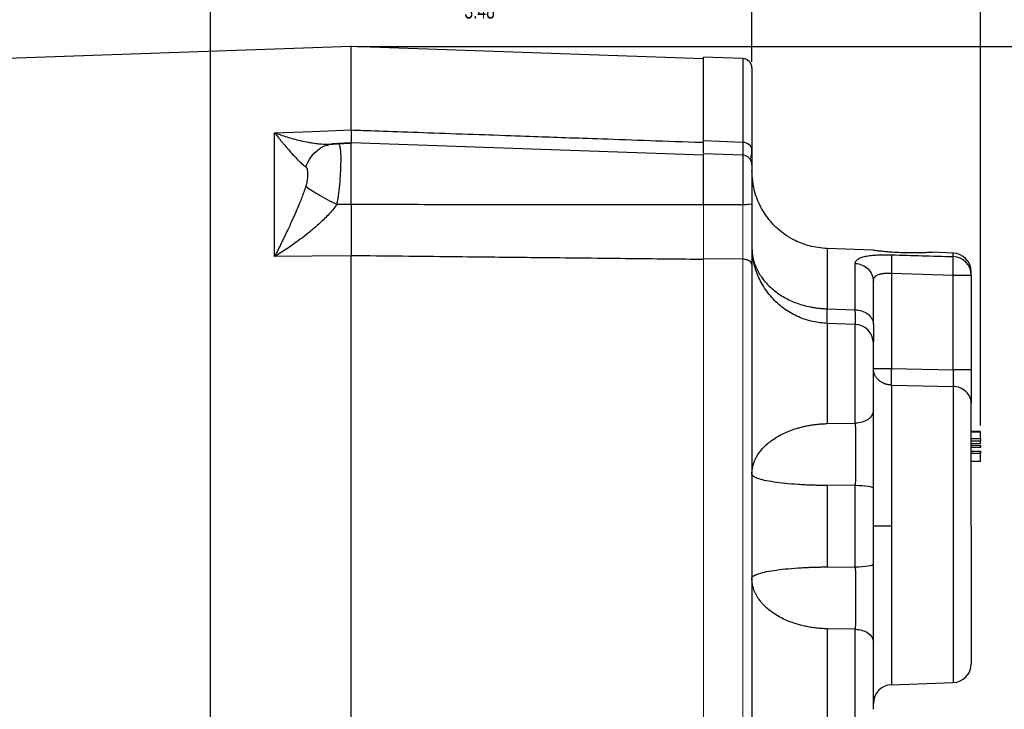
# Model space of a CAD drawing. Header units: inches. Extents: x 0.3 to 34.1, y 0.2 to 21.7.
# Tile 19 of 28: x 19.1 to 27, y 8.5 to 14. Entities that reach past the tile are written whole.
import ezdxf

# ---------------------------------------------------------------- set-up
doc = ezdxf.new("R2010")
doc.units = ezdxf.units.IN
doc.header["$MEASUREMENT"] = 0
doc.header["$PDSIZE"] = -1
doc.layers.add('SLD-0', color=7, linetype='Continuous', lineweight=25)
doc.styles.add('SLDTEXTSTYLE0', font='TXT', dxfattribs={"width": 0.75})
doc.dimstyles.new('SLDDIMSTYLE0', dxfattribs={"dimtxt": 0.125, "dimasz": 0.13, "dimexe": 0, "dimexo": 0.0625, "dimgap": 0.03125, "dimtad": 0, "dimtih": 1, "dimtoh": 1, "dimlfac": 0.8, "dimrnd": 1e-09, "dimzin": 12, "dimdsep": 46, "dimtxsty": 'SLDTEXTSTYLE0', "dimsah": 1, "dimcen": 0.09, "dimadec": 0, "dimazin": 3, "dimtfac": 1, "dimtofl": 0, "dimtmove": 0, "dimatfit": 3, "dimfxl": 1, "dimfrac": 2, "dimtolj": 1, "dimtzin": 12, "dimarcsym": 0})
doc.dimstyles.new('SLDDIMSTYLE1', dxfattribs={"dimtxt": 0.125, "dimasz": 0.13, "dimexe": 0, "dimexo": 0.0625, "dimgap": 0.03125, "dimtad": 0, "dimtih": 1, "dimtoh": 1, "dimlfac": 0.8, "dimrnd": 1e-09, "dimzin": 4, "dimdsep": 46, "dimtxsty": 'SLDTEXTSTYLE0', "dimsah": 1, "dimcen": 0.09, "dimadec": 0, "dimazin": 1, "dimtfac": 1, "dimtofl": 0, "dimtmove": 0, "dimatfit": 3, "dimfxl": 1, "dimfrac": 2, "dimtolj": 1, "dimtzin": 12, "dimarcsym": 0})

# ---------------------------------------------------------------- blocks, each defined once
blk = doc.blocks.new('_D_5')
at = {"layer": 'SLD-0'}
for p, q in [((16.0927, 12.8139), (16.0927, 14.3223)), ((18.1824, 14.3773), (18.1444, 14.3773)), ((18.1444, 14.3773), (18.1444, 14.1789)), ((18.5981, 14.3773), (18.6362, 14.3773)), ((18.6362, 14.3773), (18.6362, 14.1789)), ((16.0927, 14.1973), (18.0347, 14.1973)), ((18.1444, 14.1789), (18.1824, 14.1789)), ((18.6362, 14.1789), (18.5981, 14.1789)), ((20.6743, 14.1973), (18.7458, 14.1973))]:
    blk.add_line(p, q, dxfattribs=at)
for points in [[(16.0927, 14.1973), (16.2227, 14.1773), (16.2227, 14.2173)], [(20.6743, 14.1973), (20.5443, 14.2173), (20.5443, 14.1773)]]:
    blk.add_solid(points, dxfattribs=at)
at = {"layer": 'SLD-0', "char_height": 0.125, "attachment_point": 1, "style": 'SLDTEXTSTYLE0'}
for s, insert in [('93.10', (18.1824, 14.34)), ('3.67', (18.2286, 14.153))]:
    blk.add_mtext(s, dxfattribs=dict(at, insert=insert))
blk = doc.blocks.new('_D_6')
at = {"layer": 'SLD-0'}
for p, q in [((17.5658, 14.7284), (17.5277, 14.7284)), ((17.5277, 14.7284), (17.5277, 14.5299)), ((18.0738, 14.7284), (18.1119, 14.7284)), ((18.1119, 14.7284), (18.1119, 14.5299)), ((15.0777, 12.1754), (15.0777, 14.6733)), ((15.0777, 14.5483), (17.4181, 14.5483)), ((20.6743, 14.5483), (18.2215, 14.5483)), ((17.5277, 14.5299), (17.5658, 14.5299)), ((18.1119, 14.5299), (18.0738, 14.5299))]:
    blk.add_line(p, q, dxfattribs=at)
for points in [[(15.0777, 14.5483), (15.2077, 14.5283), (15.2077, 14.5683)], [(20.6743, 14.5483), (20.5443, 14.5683), (20.5443, 14.5283)]]:
    blk.add_solid(points, dxfattribs=at)
at = {"layer": 'SLD-0', "char_height": 0.125, "attachment_point": 1, "style": 'SLDTEXTSTYLE0'}
for s, insert in [('113.72', (17.5658, 14.6911)), ('4.48', (17.6582, 14.504))]:
    blk.add_mtext(s, dxfattribs=dict(at, insert=insert))
blk = doc.blocks.new('_D_7')
at = {"layer": 'SLD-0'}
for p, q in [((22.6665, 14.3773), (22.6284, 14.3773)), ((22.6284, 14.3773), (22.6284, 14.1789)), ((23.0821, 14.3773), (23.1202, 14.3773)), ((23.1202, 14.3773), (23.1202, 14.1789)), ((25.0209, 13.6811), (25.0209, 14.3223)), ((20.6743, 14.1973), (22.5187, 14.1973)), ((22.6284, 14.1789), (22.6665, 14.1789)), ((23.1202, 14.1789), (23.0821, 14.1789)), ((25.0209, 14.1973), (23.2298, 14.1973))]:
    blk.add_line(p, q, dxfattribs=at)
for points in [[(20.6743, 14.1973), (20.8043, 14.1773), (20.8043, 14.2173)], [(25.0209, 14.1973), (24.8909, 14.2173), (24.8909, 14.1773)]]:
    blk.add_solid(points, dxfattribs=at)
at = {"layer": 'SLD-0', "char_height": 0.125, "attachment_point": 1, "style": 'SLDTEXTSTYLE0'}
for s, insert in [('88.32', (22.6665, 14.34)), ('3.48', (22.7126, 14.153))]:
    blk.add_mtext(s, dxfattribs=dict(at, insert=insert))
blk = doc.blocks.new('_D_8')
at = {"layer": 'SLD-0'}
for p, q in [((23.6559, 14.7284), (23.6178, 14.7284)), ((23.6178, 14.7284), (23.6178, 14.5299)), ((24.1639, 14.7284), (24.202, 14.7284)), ((24.202, 14.7284), (24.202, 14.5299)), ((26.8559, 10.7613), (26.8559, 14.6733)), ((20.6743, 14.5483), (23.5082, 14.5483)), ((26.8559, 14.5483), (24.3116, 14.5483)), ((23.6178, 14.5299), (23.6559, 14.5299)), ((24.202, 14.5299), (24.1639, 14.5299))]:
    blk.add_line(p, q, dxfattribs=at)
for points in [[(20.6743, 14.5483), (20.8043, 14.5283), (20.8043, 14.5683)], [(26.8559, 14.5483), (26.7259, 14.5683), (26.7259, 14.5283)]]:
    blk.add_solid(points, dxfattribs=at)
at = {"layer": 'SLD-0', "char_height": 0.125, "attachment_point": 1, "style": 'SLDTEXTSTYLE0'}
for s, insert in [('125.61', (23.6559, 14.6911)), ('4.95', (23.7483, 14.504))]:
    blk.add_mtext(s, dxfattribs=dict(at, insert=insert))
blk = doc.blocks.new('_D_9')
at = {"layer": 'SLD-0'}
for p, q in [((21.8527, 13.8036), (27.7719, 13.8036)), ((27.6469, 13.8036), (27.6469, 9.1507)), ((27.3929, 9.1253), (27.3548, 9.1253)), ((27.3548, 9.1253), (27.3548, 8.9269)), ((27.9009, 9.1253), (27.9389, 9.1253)), ((27.9389, 9.1253), (27.9389, 8.9269)), ((27.3548, 8.9269), (27.3929, 8.9269)), ((27.9389, 8.9269), (27.9009, 8.9269)), ((27.6469, 4.6728), (27.6469, 8.7399)), ((23.422, 4.6728), (27.7719, 4.6728))]:
    blk.add_line(p, q, dxfattribs=at)
for points in [[(27.6469, 13.8036), (27.6269, 13.6736), (27.6669, 13.6736)], [(27.6469, 4.6728), (27.6669, 4.8028), (27.6269, 4.8028)]]:
    blk.add_solid(points, dxfattribs=at)
at = {"layer": 'SLD-0', "char_height": 0.125, "attachment_point": 1, "style": 'SLDTEXTSTYLE0'}
for s, insert in [('185.54', (27.3929, 9.088)), ('7.30', (27.4852, 8.901))]:
    blk.add_mtext(s, dxfattribs=dict(at, insert=insert))
blk = doc.blocks.new('_D_10')
at = {"layer": 'SLD-0'}
for p, q in [((21.8527, 13.8036), (28.7167, 13.8036)), ((28.5917, 13.8036), (28.5917, 9.1507)), ((28.3378, 9.1253), (28.2997, 9.1253)), ((28.2997, 9.1253), (28.2997, 8.9269)), ((28.8457, 9.1253), (28.8838, 9.1253)), ((28.8838, 9.1253), (28.8838, 8.9269)), ((28.2997, 8.9269), (28.3378, 8.9269)), ((28.8838, 8.9269), (28.8457, 8.9269)), ((28.5917, 3.1228), (28.5917, 8.7399)), ((21.0715, 3.1228), (28.7167, 3.1228))]:
    blk.add_line(p, q, dxfattribs=at)
for points in [[(28.5917, 13.8036), (28.5717, 13.6736), (28.6117, 13.6736)], [(28.5917, 3.1228), (28.6117, 3.2528), (28.5717, 3.2528)]]:
    blk.add_solid(points, dxfattribs=at)
at = {"layer": 'SLD-0', "char_height": 0.125, "attachment_point": 1, "style": 'SLDTEXTSTYLE0'}
for s, insert in [('217.03', (28.3378, 9.088)), ('8.54', (28.4301, 8.901))]:
    blk.add_mtext(s, dxfattribs=dict(at, insert=insert))

msp = doc.modelspace()

# ---------------------------------------------------------------- linework, layer by layer
at = {"color": 7, "linetype": 'Continuous', "lineweight": 25}
for p, q in [((21.8027, 13.8036), (17.3757, 13.649)), ((24.6334, 13.7047), (21.8027, 13.8036)), ((21.8027, 13.1334), (21.8027, 13.8036)), ((24.9485, 13.7061), (24.6334, 13.7171)), ((24.6334, 13.0453), (24.6334, 13.7171)), ((21.4902, 13.1225), (21.8027, 13.1334)), ((21.1886, 13.1119), (21.4902, 13.1225)), ((21.1886, 12.1175), (21.1886, 13.1119)), ((24.9485, 13.0342), (24.6334, 13.0453)), ((21.6173, 13.0184), (21.6484, 13.0195)), ((21.6232, 13.0152), (21.6208, 13.0163)), ((21.6899, 13.0235), (21.8027, 13.0275)), ((21.8027, 13.0295), (21.6956, 13.0258)), ((24.6334, 12.9307), (21.8027, 13.0295)), ((21.8027, 12.5352), (21.8027, 13.0295)), ((24.9485, 12.9303), (24.6334, 12.9414)), ((24.6334, 12.5329), (24.6334, 12.9414)), ((25.0209, 12.8554), (25.0209, 12.5424)), ((21.8027, 12.5352), (21.6899, 12.5349)), ((24.9485, 12.5328), (24.6334, 12.5329)), ((25.0209, 12.1878), (25.0232, 12.1624)), ((25.9921, 12.1686), (25.624, 12.1815)), ((21.4902, 12.1207), (21.1886, 12.1175)), ((21.8027, 12.124), (21.4902, 12.1207)), ((21.8027, 7.7831), (21.8027, 12.124)), ((24.9485, 12.0963), (24.6334, 12.0996)), ((26.6361, 12.1461), (26.4747, 12.1518)), ((25.8511, 11.6906), (25.8511, 12.0622)), ((26.1406, 11.984), (26.1406, 11.22)), ((26.1406, 11.984), (26.6361, 11.9694)), ((26.6361, 11.2094), (26.6361, 11.9694)), ((26.6361, 11.9694), (26.7809, 11.9694)), ((26.7809, 11.9694), (26.7809, 11.9962)), ((26.7809, 11.9694), (26.7809, 11.2094)), ((25.624, 11.6985), (25.8511, 11.6906)), ((25.8511, 11.5736), (25.6238, 11.5816)), ((26.1406, 11.22), (26.6361, 11.2094)), ((25.624, 11.0936), (25.624, 10.777)), ((26.1406, 11.0865), (26.6361, 11.0754)), ((25.624, 10.777), (25.8511, 10.7809)), ((26.8559, 10.7131), (26.7809, 10.7131)), ((26.7809, 10.712), (26.8559, 10.712)), ((26.8559, 10.7116), (26.7809, 10.7116)), ((26.7809, 10.7113), (26.8559, 10.7113)), ((26.7809, 10.658), (26.8559, 10.658)), ((26.7809, 10.6392), (26.8559, 10.6392)), ((26.7809, 10.6044), (26.8559, 10.6044)), ((26.8559, 10.5854), (26.7809, 10.5854)), ((26.7809, 10.5567), (26.8559, 10.5567)), ((26.8559, 10.5362), (26.7809, 10.5362)), ((26.8559, 10.4726), (26.7809, 10.4726)), ((25.8511, 10.2818), (25.624, 10.2802)), ((25.624, 10.2802), (25.624, 9.6269)), ((25.8511, 9.6253), (25.8511, 10.2818)), ((25.9959, 9.6475), (25.9959, 10.2597)), ((26.1406, 9.9536), (25.9959, 9.9536)), ((25.624, 9.6269), (25.8511, 9.6253)), ((25.624, 9.1301), (25.624, 8.8136)), ((25.8511, 9.1262), (25.624, 9.1301)), ((26.1406, 8.6812), (26.6361, 8.6985))]:
    msp.add_line(p, q, dxfattribs=at)
at = {"color": 8, "linetype": 'Continuous', "lineweight": 25}
for p, q in [((24.9485, 13.7061), (24.9485, 13.0342)), ((21.6783, 13.0218), (21.6899, 13.0236)), ((24.9485, 12.9303), (24.9485, 12.5328)), ((25.624, 12.1815), (25.624, 11.6985)), ((26.6361, 12.1173), (26.6361, 12.1461)), ((25.8511, 10.7809), (25.8511, 11.5736)), ((26.6361, 11.0754), (26.6361, 8.6985)), ((26.1406, 9.9536), (26.1406, 8.6812)), ((25.8511, 8.3335), (25.8511, 9.1262))]:
    msp.add_line(p, q, dxfattribs=at)
at = {"color": 144, "linetype": 'Continuous', "lineweight": 18}
for p, q in [((24.6334, 13.034), (24.6334, 13.0453)), ((24.6333, 12.9307), (24.6333, 12.934)), ((24.6334, 7.8075), (24.6334, 12.0996)), ((24.9485, 12.0963), (24.9485, 7.8108)), ((26.7809, 10.6177), (26.8559, 10.6177)), ((26.8559, 10.6007), (26.7809, 10.6007))]:
    msp.add_line(p, q, dxfattribs=at)
at = {"color": 7, "linetype": 'Continuous', "lineweight": 25}
for centre, radius, start, end in [((24.9459, 13.6311), 0.075, 0, 88), ((24.9459, 12.8554), 0.075, 360, 88), ((26.6309, 11.9962), 0.15, 0, 88), ((26.6319, 11.9684), 0.1489, 0.36402, 88.394), ((25.8459, 11.4237), 0.15, 0, 88), ((26.6309, 8.8484), 0.15, 272, 0), ((26.1459, 8.5313), 0.15, 92, 180)]:
    msp.add_arc(centre, radius, start, end, dxfattribs=at)
for points, knots in [([(25.0209, 13.6311), (25.0209, 13.6311), (25.0209, 13.631), (25.0209, 13.6302), (25.0209, 13.6288), (25.0209, 13.627), (25.0209, 13.6246), (25.0209, 13.6217), (25.0209, 13.6182), (25.0209, 13.6142), (25.0209, 13.6097), (25.0209, 13.6046), (25.0209, 13.5991), (25.0209, 13.5929), (25.0209, 13.5743), (25.0209, 13.5347), (25.0209, 13.4587), (25.0209, 13.3631), (25.0209, 13.2763), (25.0209, 13.211), (25.0209, 13.1748), (25.0209, 13.1371), (25.0209, 13.0981), (25.0209, 13.0577), (25.0209, 13.016), (25.0209, 12.9871), (25.0209, 12.9726)], [0, 0, 0, 0, 0.0198355, 0.0396558, 0.0594637, 0.0792621, 0.0990539, 0.118842, 0.1386291, 0.1584183, 0.1782123, 0.1980142, 0.2178266, 0.2376525, 0.2574948, 0.3846424, 0.5118137, 0.6359597, 0.7601291, 0.7944278, 0.8286913, 0.8629343, 0.8971718, 0.9314187, 0.9656898, 1, 1, 1, 1]), ([(21.8027, 13.1334), (21.8027, 13.1301), (21.8027, 13.1234), (21.8027, 13.1139), (21.8027, 13.1048), (21.8027, 13.0962), (21.8027, 13.0881), (21.8027, 13.0804), (21.8027, 13.0731), (21.8027, 13.0664), (21.8027, 13.0602), (21.8027, 13.0544), (21.8027, 13.0491), (21.8027, 13.0444), (21.8027, 13.0401), (21.8027, 13.0364), (21.8027, 13.0332), (21.8027, 13.0305), (21.8027, 13.0282), (21.8027, 13.0272), (21.8027, 13.0267)], [0, 0, 0, 0, 0.055558, 0.111116, 0.166674, 0.222233, 0.277792, 0.333351, 0.38891, 0.444467, 0.500023, 0.555576, 0.611128, 0.666678, 0.722229, 0.77778, 0.833333, 0.888887, 0.944443, 1, 1, 1, 1]), ([(21.8027, 13.1334), (21.8533, 13.1317), (21.9051, 13.1299), (22.1385, 13.1217), (22.3605, 13.1139), (22.7213, 13.1013), (22.86, 13.0964), (23.0855, 13.0885), (23.1723, 13.0855), (23.4324, 13.0763), (23.6059, 13.0702), (24.0569, 13.0544), (24.3344, 13.0446), (24.6242, 13.0344), (24.6288, 13.0342), (24.6334, 13.034)], [-8.489041, -8.489041, -8.489041, -8.489041, -8.176349, -8.176349, -7.118247, -7.118247, -6.589195, -6.589195, -5.742713, -5.742713, -4.388342, -4.388342, -2.885837, -2.885837, -2.861615, -2.861615, -2.861615, -2.861615]), ([(21.1886, 13.1119), (21.1933, 13.106), (21.2017, 13.095), (21.2134, 13.0802), (21.2265, 13.0636), (21.2412, 13.0453), (21.2649, 13.0166), (21.2928, 12.9835), (21.3262, 12.9456), (21.3572, 12.9122), (21.3826, 12.8865), (21.4015, 12.8686), (21.4152, 12.8563), (21.4278, 12.8456), (21.4355, 12.8397), (21.4393, 12.8369)], [0, 0, 0, 0, 0.05204, 0.095877, 0.131511, 0.200819, 0.262906, 0.400576, 0.521414, 0.651572, 0.768729, 0.831202, 0.890559, 0.946818, 1, 1, 1, 1]), ([(21.1886, 13.1119), (21.2211, 13.0997), (21.2536, 13.0885), (21.3228, 13.067), (21.3594, 13.0569), (21.4176, 13.0433), (21.4397, 13.0387), (21.4721, 13.0327), (21.4828, 13.0309), (21.5102, 13.0267), (21.5268, 13.0245), (21.5688, 13.0201), (21.5938, 13.0186), (21.6436, 13.0184), (21.668, 13.02), (21.6899, 13.0235)], [-1.669903, -1.669903, -1.669903, -1.669903, -1.37767, -1.37767, -1.04369, -1.04369, -0.834952, -0.834952, -0.730583, -0.730583, -0.563592, -0.563592, -0.296408, -0.296408, 0, 0, 0, 0]), ([(24.6334, 12.9514), (24.6334, 12.956), (24.6334, 12.9651), (24.6334, 12.9817), (24.6334, 12.9978), (24.6334, 13.0122), (24.6334, 13.0279), (24.6334, 13.0395), (24.6334, 13.0453)], [0, 0, 0, 0, 0.228549, 0.460978, 0.594907, 0.72916, 0.86441, 1, 1, 1, 1]), ([(21.7061, 13.0211), (21.6924, 13.0223), (21.6662, 13.0244), (21.6358, 13.018), (21.6213, 13.0149)], [0, 0, 0, 0, 0.521381, 1, 1, 1, 1]), ([(21.6957, 13.0234), (21.6981, 13.0247), (21.7012, 13.0264), (21.7032, 13.0215), (21.7036, 13.0204)], [0, 0, 0, 0, 0.781981, 1, 1, 1, 1]), ([(25.0062, 12.9047), (25.0079, 12.9057), (25.012, 12.9078), (25.0159, 12.9233), (25.019, 12.9398), (25.0207, 12.9561), (25.0208, 12.9669), (25.0209, 12.9718)], [0, 0, 0, 0, 0.1986, 0.477945, 0.693868, 0.85899, 1, 1, 1, 1]), ([(25.0209, 12.9726), (25.0209, 12.9502), (25.0209, 12.9053), (25.0209, 12.8669), (25.0209, 12.8586), (25.0209, 12.8554)], [0, 0, 0, 0, 0.379531, 0.759002, 1, 1, 1, 1]), ([(21.4393, 12.8369), (21.44, 12.8362), (21.4415, 12.835), (21.4435, 12.8326), (21.4453, 12.8298), (21.4469, 12.8264), (21.4483, 12.8226), (21.4498, 12.8175), (21.4512, 12.8109), (21.4525, 12.8025), (21.4533, 12.7933), (21.4539, 12.78), (21.4536, 12.762), (21.4519, 12.7424), (21.4497, 12.7265), (21.4477, 12.715), (21.4454, 12.7038), (21.4434, 12.6963), (21.4424, 12.6926)], [0, 0, 0, 0, 0.034106, 0.069301, 0.105715, 0.143465, 0.182656, 0.22338, 0.287438, 0.353577, 0.421831, 0.490334, 0.627608, 0.763106, 0.826478, 0.886876, 0.944602, 1, 1, 1, 1]), ([(25.624, 12.1815), (25.5765, 12.1863), (25.4882, 12.1951), (25.3752, 12.2394), (25.2922, 12.2885), (25.2247, 12.3419), (25.1585, 12.4099), (25.0905, 12.5096), (25.0332, 12.6454), (25.0251, 12.7504), (25.0209, 12.8061)], [0, 0, 0, 0, 0.149019, 0.276481, 0.376209, 0.450173, 0.545332, 0.672101, 0.826366, 1, 1, 1, 1]), ([(21.4393, 12.6824), (21.4372, 12.6761), (21.4329, 12.6634), (21.4261, 12.6442), (21.419, 12.6245), (21.4115, 12.6044), (21.4036, 12.5838), (21.3954, 12.5629), (21.3804, 12.5256), (21.3572, 12.4705), (21.3262, 12.4007), (21.2928, 12.3287), (21.2649, 12.2704), (21.2412, 12.2222), (21.2247, 12.1888), (21.2069, 12.1534), (21.1953, 12.1305), (21.1886, 12.1175)], [0, 0, 0, 0, 0.030015, 0.061031, 0.093053, 0.126085, 0.160131, 0.195194, 0.231277, 0.34843, 0.47859, 0.599424, 0.737096, 0.79918, 0.868491, 0.925015, 1, 1, 1, 1]), ([(21.4424, 12.6926), (21.4419, 12.6908), (21.4409, 12.6875), (21.4398, 12.6841), (21.4393, 12.6824)], [0, 0, 0, 0, 0.50893, 1, 1, 1, 1]), ([(21.4393, 12.6824), (21.4585, 12.6664), (21.5277, 12.6205), (21.6354, 12.5623), (21.6899, 12.5349)], [0, 0, 0, 0, 0.5, 0.9999998, 0.9999998, 0.9999998, 0.9999998]), ([(21.6899, 12.5349), (21.6907, 12.5397), (21.6921, 12.5494), (21.6942, 12.5639), (21.6955, 12.5737), (21.6962, 12.5786)], [0, 0, 0, 0, 0.330677, 0.664007, 1, 1, 1, 1]), ([(21.6899, 12.5349), (21.668, 12.5061), (21.6436, 12.4777), (21.5938, 12.4252), (21.5688, 12.4009), (21.5268, 12.3627), (21.5102, 12.3483), (21.4828, 12.3251), (21.4721, 12.3164), (21.4397, 12.2902), (21.4176, 12.2732), (21.3594, 12.2299), (21.3228, 12.2042), (21.2536, 12.1581), (21.2211, 12.1373), (21.1886, 12.1175)], [-0.001686, -0.001686, -0.001686, -0.001686, 0.294721, 0.294721, 0.561906, 0.561906, 0.728896, 0.728896, 0.833265, 0.833265, 1.042003, 1.042003, 1.375984, 1.375984, 1.668217, 1.668217, 1.668217, 1.668217]), ([(21.8027, 12.5352), (21.8027, 12.5292), (21.8027, 12.5172), (21.8027, 12.4991), (21.8027, 12.4811), (21.8027, 12.4631), (21.8027, 12.445), (21.8027, 12.427), (21.8027, 12.409), (21.8027, 12.3911), (21.8027, 12.3733), (21.8027, 12.3555), (21.8027, 12.3378), (21.8027, 12.3203), (21.8027, 12.3029), (21.8027, 12.2856), (21.8027, 12.2685), (21.8027, 12.2516), (21.8027, 12.2348), (21.8027, 12.2183), (21.8027, 12.202), (21.8027, 12.1859), (21.8027, 12.17), (21.8027, 12.1544), (21.8027, 12.139), (21.8027, 12.129), (21.8027, 12.124)], [0, 0, 0, 0, 0.041666, 0.083332, 0.124998, 0.166665, 0.208333, 0.250001, 0.291668, 0.333335, 0.375001, 0.416666, 0.458329, 0.499992, 0.541655, 0.583318, 0.624984, 0.66665, 0.708318, 0.749987, 0.791656, 0.833326, 0.874995, 0.916663, 0.958332, 1, 1, 1, 1]), ([(24.6334, 12.5319), (24.402, 12.532), (23.9364, 12.5322), (23.2333, 12.5329), (22.5211, 12.5338), (22.0432, 12.5347), (21.8027, 12.5352)], [0, 0, 0, 0, 0.2451495, 0.4935327, 0.7451495, 1, 1, 1, 1]), ([(25.0209, 12.5424), (25.0209, 12.5363), (25.0209, 12.5241), (25.0209, 12.5058), (25.0209, 12.4875), (25.0209, 12.4692), (25.0209, 12.4508), (25.0209, 12.4324), (25.0209, 12.3986), (25.0209, 12.3498), (25.0209, 12.2866), (25.0209, 12.2248), (25.0209, 12.1749), (25.0209, 12.1362), (25.0209, 12.1078), (25.0209, 12.0802), (25.0209, 12.0624), (25.0209, 12.0535)], [0, 0, 0, 0, 0.035675, 0.071324, 0.106972, 0.142644, 0.178364, 0.214157, 0.250048, 0.374993, 0.500045, 0.624895, 0.74997, 0.812525, 0.87496, 0.937407, 1, 1, 1, 1]), ([(25.0208, 12.1878), (25.0209, 12.1833), (25.021, 12.1744), (25.0217, 12.1611), (25.0229, 12.1478), (25.0245, 12.1346), (25.0266, 12.1214), (25.0291, 12.1082), (25.0321, 12.0951), (25.0385, 12.0708), (25.0507, 12.0359), (25.0784, 11.9789), (25.1242, 11.9134), (25.1949, 11.845), (25.28, 11.7877), (25.3619, 11.7499), (25.4334, 11.7266), (25.4826, 11.7147), (25.524, 11.7074), (25.5572, 11.703), (25.5905, 11.6999), (25.6128, 11.699), (25.624, 11.6985)], [0, 0, 0, 0, 0.017755, 0.035489, 0.053208, 0.07092, 0.088635, 0.10636, 0.124108, 0.141888, 0.205198, 0.268496, 0.385079, 0.501733, 0.618083, 0.734368, 0.797179, 0.859999, 0.89505, 0.930014, 0.964973, 1, 1, 1, 1]), ([(24.6334, 12.0941), (24.6091, 12.0944), (24.5845, 12.0946), (24.3795, 12.0967), (24.1575, 12.0991), (23.7967, 12.1029), (23.6579, 12.1043), (23.4324, 12.1067), (23.3457, 12.1076), (23.0855, 12.1104), (22.9121, 12.1122), (22.4611, 12.117), (22.1836, 12.12), (21.8673, 12.1233), (21.8353, 12.1237), (21.8027, 12.124)], [-8.633599, -8.633599, -8.633599, -8.633599, -8.487416, -8.487416, -7.429313, -7.429313, -6.900262, -6.900262, -6.05378, -6.05378, -4.699409, -4.699409, -3.196904, -3.196904, -3.028124, -3.028124, -3.028124, -3.028124]), ([(25.0209, 12.0535), (25.0209, 12.059), (25.019, 12.0645), (25.0118, 12.0746), (25.0065, 12.0793), (24.9931, 12.0872), (24.9851, 12.0904), (24.9676, 12.0949), (24.9581, 12.0961), (24.9485, 12.0963)], [0, 0, 0, 0, 0.25, 0.25, 0.5, 0.5, 0.75, 0.75, 1, 1, 1, 1]), ([(25.624, 11.5816), (25.5862, 11.5849), (25.5083, 11.5917), (25.3939, 11.6301), (25.2845, 11.6909), (25.188, 11.7744), (25.1228, 11.8594), (25.0823, 11.9335), (25.0585, 11.9895), (25.041, 12.0438), (25.0256, 12.1089), (25.0235, 12.1479), (25.0221, 12.1729)], [0, 0, 0, 0, 0.1137375, 0.23388, 0.3588465, 0.4870375, 0.6145943, 0.6773595, 0.7410442, 0.8071913, 0.876218, 1, 1, 1, 1]), ([(25.8511, 12.0622), (25.8511, 12.0637), (25.8512, 12.0666), (25.852, 12.0709), (25.8533, 12.075), (25.8551, 12.0789), (25.8574, 12.0827), (25.8603, 12.0864), (25.8636, 12.09), (25.8675, 12.0934), (25.8769, 12.1005), (25.896, 12.1101), (25.9317, 12.1201), (25.9756, 12.127), (26.0167, 12.1303), (26.0493, 12.1318), (26.0716, 12.1323), (26.0943, 12.1325), (26.1173, 12.1323), (26.1328, 12.132), (26.1406, 12.1318)], [0, 0, 0, 0, 0.029241, 0.058238, 0.08703, 0.115659, 0.144165, 0.17259, 0.200976, 0.229365, 0.257799, 0.385415, 0.511053, 0.635752, 0.75828, 0.807437, 0.855847, 0.903846, 0.951782, 1, 1, 1, 1]), ([(26.0909, 12.1565), (26.0755, 12.158), (26.0618, 12.1596), (26.0374, 12.1625), (26.0268, 12.1638), (26.0098, 12.1661), (26.0032, 12.167), (25.9943, 12.1683), (25.9921, 12.1686), (25.9921, 12.1686)], [0, 0, 0, 0, 0.25, 0.25, 0.5, 0.5, 0.75, 0.75, 1, 1, 1, 1]), ([(26.4747, 12.1518), (26.4747, 12.1518), (26.4716, 12.1515), (26.4621, 12.1509), (26.4582, 12.1507), (26.449, 12.1502), (26.4437, 12.1499), (26.4318, 12.1493), (26.4252, 12.149), (26.4109, 12.1483), (26.4032, 12.148), (26.3869, 12.1475), (26.3781, 12.1472), (26.3599, 12.1468), (26.3505, 12.1466), (26.331, 12.1464), (26.321, 12.1464), (26.3003, 12.1464), (26.2897, 12.1465), (26.2577, 12.1469), (26.236, 12.1475), (26.1923, 12.1493), (26.171, 12.1504), (26.1399, 12.1525), (26.1296, 12.1532), (26.1098, 12.1548), (26.1002, 12.1556), (26.0909, 12.1565)], [0, 0, 0, 0, 0.125, 0.125, 0.1875, 0.1875, 0.25, 0.25, 0.3125, 0.3125, 0.375, 0.375, 0.4375, 0.4375, 0.5, 0.5, 0.5625, 0.5625, 0.625, 0.625, 0.75, 0.75, 0.875, 0.875, 0.9375, 0.9375, 1, 1, 1, 1]), ([(25.0209, 12.0535), (25.0209, 12.0422), (25.0209, 12.0195), (25.0209, 11.9853), (25.0209, 11.9508), (25.0209, 11.916), (25.0209, 11.881), (25.0209, 11.8458), (25.0209, 11.8104), (25.0209, 11.7747), (25.0209, 11.7388), (25.0209, 11.7026), (25.0209, 11.6662), (25.0209, 11.6296), (25.0209, 11.5225), (25.0209, 11.3412), (25.0209, 11.0781), (25.0209, 10.8063), (25.0209, 10.5261), (25.0209, 10.2413), (25.0209, 9.9536), (25.0209, 9.6659), (25.0209, 9.3811), (25.0209, 9.1009), (25.0209, 8.8291), (25.0209, 8.566), (25.0209, 8.3739), (25.0209, 8.2461), (25.0209, 8.1786), (25.0209, 8.112), (25.0209, 8.0461), (25.0209, 7.9811), (25.0209, 7.9168), (25.0209, 7.8747), (25.0209, 7.8536)], [0, 0, 0, 0, 0.0092393, 0.0184723, 0.0277, 0.0369236, 0.0461443, 0.0553632, 0.0645816, 0.0738006, 0.0830212, 0.0922448, 0.1014724, 0.1107053, 0.1199445, 0.1820216, 0.2441099, 0.3076878, 0.3712773, 0.4356331, 0.5000007, 0.5643565, 0.6287242, 0.6923019, 0.7558916, 0.8179684, 0.880057, 0.8972075, 0.9143403, 0.9314629, 0.9485827, 0.9657072, 0.9828438, 1, 1, 1, 1]), ([(25.9959, 11.9198), (25.9959, 11.9213), (25.9959, 11.9244), (25.9965, 11.929), (25.9975, 11.9337), (25.9988, 11.9385), (26.0012, 11.9447), (26.0058, 11.9515), (26.0108, 11.957), (26.0151, 11.9609), (26.0188, 11.9641), (26.026, 11.9686), (26.036, 11.9731), (26.0478, 11.9769), (26.0566, 11.9791), (26.0641, 11.9806), (26.0721, 11.982), (26.0837, 11.9834), (26.0974, 11.9844), (26.1102, 11.9848), (26.1247, 11.9848), (26.1344, 11.9843), (26.1406, 11.984)], [0, 0, 0, 0, 0.0331796, 0.0684669, 0.1074639, 0.1438611, 0.1873246, 0.265488, 0.3294417, 0.3514132, 0.3927045, 0.4383395, 0.5172501, 0.5843515, 0.6392417, 0.6578468, 0.6998375, 0.7603452, 0.8187164, 0.8805613, 0.9229676, 1, 1, 1, 1]), ([(25.9959, 11.5733), (25.9959, 11.5796), (25.9959, 11.5922), (25.9959, 11.6107), (25.9959, 11.6288), (25.9959, 11.6466), (25.9959, 11.664), (25.9959, 11.6924), (25.9959, 11.7303), (25.9959, 11.7649), (25.9959, 11.7936), (25.9959, 11.8149), (25.9959, 11.8371), (25.9959, 11.8577), (25.9959, 11.8785), (25.9959, 11.9002), (25.9959, 11.9133), (25.9959, 11.9198)], [0, 0, 0, 0, 0.041669, 0.083339, 0.125008, 0.166677, 0.208347, 0.250016, 0.375007, 0.499997, 0.536096, 0.625127, 0.693238, 0.750009, 0.833339, 0.91667, 1, 1, 1, 1]), ([(25.8511, 11.6906), (25.8703, 11.6901), (25.8893, 11.6866), (25.9244, 11.6744), (25.9404, 11.6656), (25.9671, 11.644), (25.9777, 11.6312), (25.9921, 11.6033), (25.9959, 11.5883), (25.9959, 11.5733)], [0, 0, 0, 0, 0.25, 0.25, 0.5, 0.5, 0.75, 0.75, 1, 1, 1, 1]), ([(25.9959, 11.5733), (25.9959, 11.5411), (25.9959, 11.4783), (25.9959, 11.4464), (25.9959, 11.4309)], [0, 0, 0, 0, 0.51396, 1, 1, 1, 1]), ([(25.9959, 10.8786), (25.9959, 10.9063), (25.9959, 10.9617), (25.9959, 11.0627), (25.9959, 11.1652), (25.9959, 11.2655), (25.9959, 11.3224), (25.9959, 11.3486), (25.9959, 11.3715), (25.9959, 11.4061), (25.9959, 11.4207), (25.9959, 11.4229), (25.9959, 11.4231), (25.9959, 11.4236), (25.9959, 11.4234), (25.9959, 11.4232)], [0, 0, 0, 0, 0.134686, 0.269372, 0.404058, 0.538744, 0.69178, 0.692916, 0.702169, 0.836166, 0.965539, 0.965782, 0.967724, 0.973142, 1, 1, 1, 1]), ([(26.1406, 11.0865), (26.1377, 11.0867), (26.132, 11.0869), (26.1234, 11.0879), (26.1149, 11.0892), (26.1065, 11.091), (26.0983, 11.0933), (26.0901, 11.0959), (26.0766, 11.1012), (26.0584, 11.1106), (26.0377, 11.1264), (26.0206, 11.1453), (26.0094, 11.1635), (26.0026, 11.1796), (25.9987, 11.1928), (25.9964, 11.2063), (25.996, 11.2154), (25.9958, 11.22)], [0, 0, 0, 0, 0.037753, 0.075295, 0.112691, 0.15003, 0.187418, 0.224976, 0.262825, 0.380298, 0.497778, 0.615702, 0.733635, 0.800487, 0.866763, 0.933145, 1, 1, 1, 1]), ([(25.9958, 11.22), (25.9959, 11.22), (25.996, 11.22), (25.9968, 11.22), (25.9981, 11.22), (25.9998, 11.22), (26.0021, 11.22), (26.0049, 11.22), (26.0104, 11.22), (26.0206, 11.22), (26.0377, 11.22), (26.0584, 11.22), (26.0784, 11.22), (26.0961, 11.22), (26.1106, 11.22), (26.1255, 11.22), (26.1356, 11.22), (26.1406, 11.22)], [0, 0, 0, 0, 0.038267, 0.076379, 0.114331, 0.152192, 0.190074, 0.228111, 0.266438, 0.384362, 0.502295, 0.619766, 0.737247, 0.803263, 0.868669, 0.934087, 1, 1, 1, 1]), ([(26.1406, 11.22), (26.14, 11.1926), (26.1394, 11.1378), (26.14, 11.099), (26.1406, 11.0865)], [0.0000272, 0.0000272, 0.0000272, 0.0000272, 0.4999999, 0.9999728, 0.9999728, 0.9999728, 0.9999728]), ([(26.6361, 11.2094), (26.6365, 11.1899), (26.6368, 11.1701), (26.637, 11.1358), (26.637, 11.1206), (26.6368, 11.0995), (26.6367, 11.0922), (26.6364, 11.082), (26.6362, 11.0785), (26.6361, 11.0754)], [-0.6698893, -0.6698893, -0.6698893, -0.6698893, -0.5861531, -0.5861531, -0.4521753, -0.4521753, -0.2378107, -0.2378107, 0, 0, 0, 0]), ([(26.7809, 11.2094), (26.7809, 11.2054), (26.7809, 11.1976), (26.7809, 11.1858), (26.7809, 11.174), (26.7809, 11.1624), (26.7809, 11.1507), (26.7809, 11.1391), (26.7809, 11.1181), (26.7809, 11.0883), (26.7809, 11.0515), (26.7809, 11.0177), (26.7809, 10.9926), (26.7809, 10.9747), (26.7809, 10.9623), (26.7809, 10.9511), (26.7809, 10.9446), (26.7809, 10.9414)], [0, 0, 0, 0, 0.035672, 0.071263, 0.106827, 0.142422, 0.178101, 0.213922, 0.249937, 0.374589, 0.499701, 0.624737, 0.74957, 0.812312, 0.874764, 0.937226, 1, 1, 1, 1]), ([(26.1406, 11.0865), (26.1406, 11.0613), (26.1406, 11.0325), (26.1406, 10.9674), (26.1406, 10.9312), (26.1406, 10.8521), (26.1406, 10.8091), (26.1406, 10.7174), (26.1406, 10.6687), (26.1406, 10.5668), (26.1406, 10.5136), (26.1406, 10.4045), (26.1406, 10.3486), (26.1406, 10.2356), (26.1406, 10.1786), (26.1406, 10.0653), (26.1406, 10.0089), (26.1406, 9.9536)], [0, 0, 0, 0, 0.125, 0.125, 0.25, 0.25, 0.375, 0.375, 0.5, 0.5, 0.625, 0.625, 0.75, 0.75, 0.875, 0.875, 1, 1, 1, 1]), ([(26.7809, 10.9414), (26.7809, 10.9586), (26.7771, 10.9757), (26.7627, 11.0075), (26.7521, 11.0222), (26.7254, 11.0469), (26.7094, 11.0569), (26.6743, 11.0709), (26.6553, 11.0748), (26.6361, 11.0754)], [0, 0, 0, 0, 0.25, 0.25, 0.5, 0.5, 0.75, 0.75, 1, 1, 1, 1]), ([(26.7809, 9.9536), (26.7809, 10.0554), (26.7809, 10.1572), (26.7809, 10.3532), (26.7809, 10.4473), (26.7809, 10.6206), (26.7809, 10.6999), (26.7809, 10.8374), (26.7809, 10.8957), (26.7809, 10.9414)], [0, 0, 0, 0, 0.25, 0.25, 0.5, 0.5, 0.75, 0.75, 1, 1, 1, 1]), ([(25.9959, 10.2597), (25.9959, 10.2641), (25.9959, 10.2736), (25.9959, 10.2893), (25.9959, 10.3087), (25.9959, 10.3306), (25.9959, 10.3558), (25.9959, 10.3873), (25.9959, 10.4203), (25.9959, 10.4533), (25.9959, 10.4809), (25.9959, 10.5046), (25.9959, 10.5273), (25.9959, 10.5544), (25.9959, 10.6026), (25.9959, 10.6549), (25.9959, 10.7055), (25.9959, 10.7425), (25.9959, 10.7736), (25.9959, 10.797), (25.9959, 10.8187), (25.9959, 10.8456), (25.9959, 10.8669), (25.9959, 10.8786)], [0, 0, 0, 0, 0.0201242, 0.0435932, 0.0712894, 0.1082343, 0.142954, 0.1848695, 0.2506494, 0.292173, 0.3343226, 0.376125, 0.4007073, 0.4386357, 0.5010398, 0.6257278, 0.6881484, 0.7505745, 0.8129888, 0.8504832, 0.8753804, 0.9312821, 1, 1, 1, 1]), ([(25.0208, 10.3718), (25.0209, 10.3758), (25.021, 10.3839), (25.0219, 10.396), (25.0233, 10.408), (25.0252, 10.4199), (25.0276, 10.4317), (25.0306, 10.4435), (25.0341, 10.4552), (25.0382, 10.4668), (25.0427, 10.4783), (25.0478, 10.4898), (25.0534, 10.5012), (25.0596, 10.5125), (25.0785, 10.5441), (25.1185, 10.594), (25.1935, 10.6551), (25.2851, 10.706), (25.3652, 10.7353), (25.4232, 10.7509), (25.4554, 10.7582), (25.4882, 10.7643), (25.5214, 10.7693), (25.5552, 10.7731), (25.5894, 10.7758), (25.6124, 10.7766), (25.624, 10.777)], [0, 0, 0, 0, 0.01954, 0.038971, 0.058299, 0.07754, 0.096719, 0.115858, 0.134977, 0.154095, 0.173228, 0.19239, 0.211596, 0.230859, 0.250192, 0.375078, 0.500011, 0.624936, 0.74983, 0.785592, 0.821172, 0.856663, 0.892168, 0.927819, 0.963698, 1, 1, 1, 1]), ([(25.8511, 10.7809), (25.8513, 10.733), (25.8515, 10.6787), (25.8516, 10.5681), (25.8516, 10.5127), (25.8515, 10.4203), (25.8514, 10.3843), (25.8513, 10.3261), (25.8512, 10.3038), (25.8511, 10.2818)], [-1.34419, -1.34419, -1.34419, -1.34419, -1.176166, -1.176166, -0.907328, -0.907328, -0.477187, -0.477187, 0, 0, 0, 0]), ([(26.8559, 10.658), (26.8559, 10.6615), (26.8559, 10.667), (26.8559, 10.6789), (26.8559, 10.6854), (26.8559, 10.6969), (26.8559, 10.702), (26.8559, 10.7092), (26.8559, 10.7113), (26.8559, 10.7113)], [0, 0, 0, 0, 0.25, 0.25, 0.5, 0.5, 0.75, 0.75, 1, 1, 1, 1]), ([(26.8559, 10.6177), (26.8559, 10.6177), (26.8559, 10.6177), (26.8559, 10.6181), (26.8559, 10.6187), (26.8559, 10.6196), (26.8559, 10.6209), (26.8559, 10.6226), (26.8559, 10.6245), (26.8559, 10.6267), (26.8559, 10.6292), (26.8559, 10.6323), (26.8559, 10.6353), (26.8559, 10.6374), (26.8559, 10.6379)], [0, 0, 0, 0, 0.0597125, 0.1200974, 0.1820886, 0.2444614, 0.3353294, 0.4268837, 0.5202631, 0.614164, 0.7100798, 0.8065585, 0.9545954, 1, 1, 1, 1]), ([(26.8559, 10.6007), (26.8559, 10.593), (26.8559, 10.5841), (26.8559, 10.5841), (26.8559, 10.5841), (26.8559, 10.5841), (26.8559, 10.5841)], [-1, -1, -1, -1, 0, 0, 0, 0.347222, 0.347222, 0.347222, 0.347222]), ([(26.8559, 10.5869), (26.8559, 10.5888), (26.8559, 10.5926), (26.8559, 10.5963), (26.8559, 10.5981)], [0, 0, 0, 0, 0.513749, 1, 1, 1, 1]), ([(26.8559, 10.5567), (26.8559, 10.5567), (26.8559, 10.5567), (26.8559, 10.5567), (26.8559, 10.5567), (26.8559, 10.5454), (26.8559, 10.5362)], [-1.263889, -1.263889, -1.263889, -1.263889, -1, -1, -1, 0, 0, 0, 0]), ([(26.8559, 10.5362), (26.8559, 10.5362), (26.8559, 10.539), (26.8559, 10.5422), (26.8559, 10.5454)], [0, 0, 0, 0, 0.004385, 1, 1, 1, 1]), ([(26.8559, 10.4726), (26.8559, 10.4726), (26.8559, 10.4755), (26.8559, 10.4848), (26.8559, 10.4913), (26.8559, 10.5055), (26.8559, 10.5133), (26.8559, 10.5272), (26.8559, 10.5332), (26.8559, 10.5362)], [0, 0, 0, 0, 0.25, 0.25, 0.5, 0.5, 0.75, 0.75, 1, 1, 1, 1]), ([(25.624, 10.2802), (25.6159, 10.2803), (25.5997, 10.2804), (25.5756, 10.2807), (25.5517, 10.2812), (25.5281, 10.2818), (25.5048, 10.2825), (25.4816, 10.2833), (25.4588, 10.2843), (25.4361, 10.2854), (25.4137, 10.2867), (25.3622, 10.2899), (25.2851, 10.2962), (25.1935, 10.3078), (25.1184, 10.3215), (25.076, 10.3335), (25.0541, 10.3421), (25.0439, 10.3469), (25.0356, 10.3518), (25.029, 10.3567), (25.0244, 10.3617), (25.0214, 10.3667), (25.021, 10.3701), (25.0208, 10.3718)], [0, 0, 0, 0, 0.02546, 0.050686, 0.075759, 0.100713, 0.125589, 0.150435, 0.175282, 0.200168, 0.225125, 0.250188, 0.375085, 0.500008, 0.624966, 0.749829, 0.785695, 0.82135, 0.856882, 0.89239, 0.927994, 0.963827, 1, 1, 1, 1]), ([(26.7809, 9.9536), (26.7809, 9.9067), (26.7809, 9.8134), (26.7809, 9.6762), (26.7809, 9.5194), (26.7809, 9.3472), (26.7809, 9.173), (26.7809, 9.0529), (26.7809, 8.9757), (26.7809, 8.9135), (26.7809, 8.86), (26.7809, 8.8522), (26.7809, 8.8484)], [0, 0, 0, 0, 0.080964, 0.161398, 0.241087, 0.365689, 0.494445, 0.624647, 0.689312, 0.753974, 0.879715, 1, 1, 1, 1]), ([(25.9959, 9.0286), (25.9959, 9.0335), (25.9959, 9.0429), (25.9959, 9.057), (25.9959, 9.0702), (25.9959, 9.0824), (25.9959, 9.0949), (25.9959, 9.1102), (25.9959, 9.1335), (25.9959, 9.1647), (25.9959, 9.1924), (25.9959, 9.2113), (25.9959, 9.2239), (25.9959, 9.2588), (25.9959, 9.3045), (25.9959, 9.358), (25.9959, 9.3885), (25.9959, 9.409), (25.9959, 9.4227), (25.9959, 9.4468), (25.9959, 9.4794), (25.9959, 9.5091), (25.9959, 9.533), (25.9959, 9.553), (25.9959, 9.5733), (25.9959, 9.5931), (25.9959, 9.6106), (25.9959, 9.6297), (25.9959, 9.6415), (25.9959, 9.6475)], [0, 0, 0, 0, 0.0289812, 0.0559816, 0.0809397, 0.1038244, 0.12463, 0.1495207, 0.1870203, 0.2494335, 0.3118583, 0.3276573, 0.3430739, 0.3742836, 0.4989692, 0.561372, 0.6238771, 0.639528, 0.65519, 0.6865486, 0.7493502, 0.8026875, 0.8211965, 0.8570628, 0.8928678, 0.9132178, 0.9465205, 0.9724744, 1, 1, 1, 1]), ([(25.0208, 9.5354), (25.0209, 9.5363), (25.021, 9.5381), (25.0219, 9.5408), (25.0233, 9.5435), (25.0252, 9.5462), (25.0276, 9.5489), (25.0306, 9.5516), (25.0341, 9.5542), (25.0382, 9.5569), (25.0427, 9.5595), (25.0478, 9.562), (25.0534, 9.5646), (25.0596, 9.5672), (25.0784, 9.5743), (25.1184, 9.5856), (25.1935, 9.5994), (25.2851, 9.611), (25.3639, 9.6174), (25.4192, 9.6208), (25.4474, 9.6223), (25.4759, 9.6236), (25.5048, 9.6247), (25.534, 9.6255), (25.5637, 9.6262), (25.5937, 9.6267), (25.6139, 9.6269), (25.624, 9.6269)], [0, 0, 0, 0, 0.019525, 0.038943, 0.058263, 0.077501, 0.096678, 0.115816, 0.134936, 0.154055, 0.173191, 0.192358, 0.211572, 0.230845, 0.25019, 0.375051, 0.500007, 0.624929, 0.749824, 0.781133, 0.812291, 0.843362, 0.874417, 0.905521, 0.93677, 0.968211, 1, 1, 1, 1]), ([(25.8511, 9.6253), (25.8512, 9.6033), (25.8513, 9.5811), (25.8514, 9.5229), (25.8515, 9.4868), (25.8516, 9.3944), (25.8516, 9.3391), (25.8515, 9.2285), (25.8513, 9.1741), (25.8511, 9.1262)], [-1.34419, -1.34419, -1.34419, -1.34419, -0.867002, -0.867002, -0.436862, -0.436862, -0.168024, -0.168024, 0, 0, 0, 0]), ([(25.624, 9.1301), (25.6167, 9.1304), (25.6019, 9.1308), (25.58, 9.1321), (25.5582, 9.1338), (25.5367, 9.1361), (25.5154, 9.1387), (25.4942, 9.1419), (25.4733, 9.1456), (25.4526, 9.1497), (25.432, 9.1543), (25.4117, 9.1593), (25.3615, 9.1732), (25.2851, 9.2011), (25.1935, 9.252), (25.1184, 9.3131), (25.076, 9.3661), (25.0541, 9.4043), (25.0439, 9.4255), (25.0356, 9.4469), (25.029, 9.4687), (25.0244, 9.4907), (25.0214, 9.5129), (25.021, 9.5279), (25.0208, 9.5354)], [0, 0, 0, 0, 0.023147, 0.046128, 0.068937, 0.091656, 0.114303, 0.136897, 0.159476, 0.182071, 0.204706, 0.227404, 0.250189, 0.375083, 0.500009, 0.624943, 0.749829, 0.785674, 0.821316, 0.856843, 0.89235, 0.927956, 0.963801, 1, 1, 1, 1]), ([(25.9959, 8.4872), (25.9959, 8.4862), (25.9959, 8.4829), (25.9959, 8.51), (25.9959, 8.5654), (25.9959, 8.6495), (25.9959, 8.7192), (25.9959, 8.7596), (25.9959, 8.7954), (25.9959, 8.8649), (25.9959, 8.929), (25.9959, 8.9587), (25.9959, 8.9604), (25.9959, 8.9729), (25.9959, 8.997), (25.9959, 9.0176), (25.9959, 9.0286)], [0, 0, 0, 0, 0.053784, 0.188916, 0.324048, 0.45918, 0.612724, 0.613863, 0.623147, 0.757588, 0.887389, 0.887633, 0.889581, 0.895017, 0.94371, 1, 1, 1, 1])]:
    msp.add_open_spline(points, degree=3, knots=knots, dxfattribs=at)
at = {"color": 8, "linetype": 'Continuous', "lineweight": 25}
for points, knots in [([(21.4393, 12.8369), (21.4511, 12.8638), (21.4746, 12.9176), (21.5355, 12.9762), (21.5878, 13.0089), (21.6197, 13.013), (21.6247, 13.0137)], [0, 0, 0, 0, 0.314067, 0.627864, 0.941516, 1, 1, 1, 1]), ([(21.7036, 13.0204), (21.7064, 13.0159), (21.7123, 13.0062), (21.7175, 12.9686), (21.72, 12.9139), (21.7191, 12.8439), (21.7149, 12.7623), (21.7076, 12.6724), (21.7, 12.61), (21.6962, 12.5786)], [0, 0, 0, 0, 0.123504, 0.268724, 0.414096, 0.559767, 0.705879, 0.852577, 1, 1, 1, 1]), ([(24.9485, 13.0342), (24.9485, 13.0263), (24.9485, 13.0075), (24.9486, 12.9846), (24.9486, 12.9627), (24.9487, 12.9439), (24.9487, 12.9331), (24.9486, 12.9303), (24.9486, 12.9296)], [0, 0, 0, 0, 0.1470743, 0.3502235, 0.5022604, 0.7210413, 0.9385602, 1, 1, 1, 1]), ([(25.624, 11.6985), (25.6234, 11.6728), (25.6222, 11.6212), (25.622, 11.595), (25.6219, 11.5818)], [0, 0, 0, 0, 0.500239, 1, 1, 1, 1]), ([(25.8516, 11.5739), (25.8516, 11.5824), (25.8516, 11.598), (25.8514, 11.6383), (25.8512, 11.6723), (25.8511, 11.6906)], [0, 0, 0, 0, 0.358883, 0.655995, 1, 1, 1, 1]), ([(25.624, 11.5799), (25.624, 11.5804), (25.624, 11.584), (25.624, 11.5681), (25.624, 11.5313), (25.624, 11.4715), (25.624, 11.3942), (25.624, 11.3023), (25.624, 11.2005), (25.624, 11.1292), (25.624, 11.0936)], [0, 0, 0, 0, 0.023441, 0.162949, 0.302458, 0.441966, 0.581475, 0.720983, 0.860492, 1, 1, 1, 1]), ([(25.624, 8.8136), (25.624, 8.7779), (25.624, 8.7066), (25.624, 8.6048), (25.624, 8.513), (25.624, 8.4356), (25.624, 8.3758), (25.624, 8.339), (25.624, 8.3231), (25.624, 8.3267), (25.624, 8.3272)], [0, 0, 0, 0, 0.13943, 0.278861, 0.418291, 0.557721, 0.697152, 0.836582, 0.976012, 1, 1, 1, 1])]:
    msp.add_open_spline(points, degree=3, knots=knots, dxfattribs=at)
at = {"color": 144, "linetype": 'Continuous', "lineweight": 18}
for points, knots in [([(24.6333, 12.9392), (24.6333, 12.9395), (24.6333, 12.9452), (24.6333, 12.9747), (24.6334, 13.0143), (24.6334, 13.034)], [0, 0, 0, 0, 0.023627, 0.511791, 1, 1, 1, 1]), ([(24.6334, 12.0941), (24.6334, 12.099), (24.6334, 12.1087), (24.6334, 12.1237), (24.6334, 12.139), (24.6334, 12.1545), (24.6333, 12.1702), (24.6333, 12.1862), (24.6333, 12.2023), (24.6333, 12.2187), (24.6333, 12.2352), (24.6333, 12.252), (24.6333, 12.2689), (24.6333, 12.2859), (24.6333, 12.303), (24.6333, 12.3203), (24.6333, 12.3377), (24.6333, 12.3552), (24.6333, 12.3728), (24.6333, 12.3904), (24.6333, 12.408), (24.6333, 12.4257), (24.6333, 12.4435), (24.6334, 12.4612), (24.6334, 12.4789), (24.6334, 12.4966), (24.6334, 12.5143), (24.6334, 12.526), (24.6334, 12.5319)], [0, 0, 0, 0, 0.038464, 0.076927, 0.115391, 0.153855, 0.19232, 0.230785, 0.269249, 0.307713, 0.346176, 0.384637, 0.423096, 0.461554, 0.500012, 0.538469, 0.576926, 0.615385, 0.653845, 0.692307, 0.730769, 0.769232, 0.807694, 0.846157, 0.884619, 0.92308, 0.96154, 1, 1, 1, 1]), ([(24.6334, 12.0996), (24.6334, 12.131), (24.6334, 12.1642), (24.6334, 12.2339), (24.6334, 12.2698), (24.6334, 12.3247), (24.6334, 12.3432), (24.6334, 12.3807), (24.6334, 12.3997), (24.6334, 12.4569), (24.6334, 12.4949), (24.6334, 12.5329)], [0, 0, 0, 0, 0.25, 0.25, 0.5, 0.5, 0.625, 0.625, 0.75, 0.75, 1, 1, 1, 1]), ([(24.9485, 12.5328), (24.9486, 12.4791), (24.9486, 12.4239), (24.9487, 12.3213), (24.9487, 12.2738), (24.9486, 12.1994), (24.9486, 12.1715), (24.9485, 12.1281), (24.9485, 12.1119), (24.9485, 12.0963)], [-1.040161, -1.040161, -1.040161, -1.040161, -0.910141, -0.910141, -0.702109, -0.702109, -0.369257, -0.369257, 0, 0, 0, 0])]:
    msp.add_open_spline(points, degree=3, knots=knots, dxfattribs=at)
at = {"color": 7, "linetype": 'Continuous', "lineweight": 25}
for points in [[(25.0209, 12.9726), (25.0209, 12.9884), (25.0054, 13.0198), (24.9677, 13.0336), (24.9485, 13.0342)], [(25.0209, 12.5424), (25.0209, 12.5399), (25.0054, 12.535), (24.9677, 12.5329), (24.9485, 12.5328)], [(26.1406, 12.1318), (26.3058, 12.127), (26.4709, 12.1221), (26.6361, 12.1173)], [(26.1406, 12.1318), (26.1417, 12.1258), (26.1428, 12.0888), (26.1417, 12.019), (26.1406, 11.984)], [(26.6361, 11.9694), (26.6371, 12.0045), (26.6383, 12.0747), (26.6371, 12.1116), (26.6361, 12.1173)], [(25.8511, 12.0622), (25.8895, 12.061), (25.9649, 12.029), (25.9959, 11.9563), (25.9959, 11.9198)], [(26.7809, 11.2094), (26.7809, 11.2094), (26.7499, 11.2094), (26.6745, 11.2094), (26.6361, 11.2094)], [(25.9959, 10.8786), (25.9959, 10.8536), (25.9649, 10.8037), (25.8895, 10.7818), (25.8511, 10.7809)], [(26.8559, 10.658), (26.8559, 10.6495), (26.8559, 10.6392), (26.8559, 10.6392)], [(25.8511, 10.2818), (25.8895, 10.2816), (25.9649, 10.2766), (25.9959, 10.2653), (25.9959, 10.2597)], [(25.9959, 9.6475), (25.9959, 9.6418), (25.9649, 9.6305), (25.8895, 9.6255), (25.8511, 9.6253)], [(25.8511, 9.1262), (25.8895, 9.1253), (25.9649, 9.1034), (25.9959, 9.0536), (25.9959, 9.0286)]]:
    msp.add_open_spline(points, degree=3, dxfattribs=at)
at = {"layer": 'SLD-0'}
msp.add_line((20.6743, 2.6307), (20.6743, 15.1767), dxfattribs=at)
msp.add_point((21.8027, 13.8036), dxfattribs=at)

# ---------------------------------------------------------------- dimensions: what is measured, and where the dimension line sits
for base, p1, p2, picture, middle in [((20.6743, 14.5483), (15.0777, 12.1254), (20.6743, 15.1767), '_D_6', (17.8198, 14.5483)), ((20.6743, 14.1973), (16.0927, 12.7639), (20.6743, 15.1767), '_D_5', (18.3903, 14.1973)), ((25.0209, 14.1973), (20.6743, 15.1767), (25.0209, 13.6311), '_D_7', (22.8743, 14.1973)), ((20.6743, 14.5483), (26.8559, 10.7113), (20.6743, 15.1767), '_D_8', (23.9099, 14.5483))]:
    dim = msp.add_linear_dim(base=base, p1=p1, p2=p2, dimstyle='SLDDIMSTYLE0', dxfattribs=at)
    dim.commit()
    dim.dimension.update_dxf_attribs({"geometry": picture, "text_midpoint": middle, "dimtype": 160})
for base, p2, dimstyle, picture, middle in [((28.5917, 3.1228), (21.0215, 3.1228), 'SLDDIMSTYLE0', '_D_10', (28.5917, 8.9453)), ((27.6469, 4.6728), (23.372, 4.6728), 'SLDDIMSTYLE1', '_D_9', (27.6469, 8.9453))]:
    dim = msp.add_linear_dim(base=base, p1=(21.8027, 13.8036), p2=p2, angle=90, dimstyle=dimstyle, dxfattribs=at)
    dim.commit()
    dim.dimension.update_dxf_attribs({"geometry": picture, "text_midpoint": middle, "dimtype": 160})

doc.saveas('drawing.dxf')
